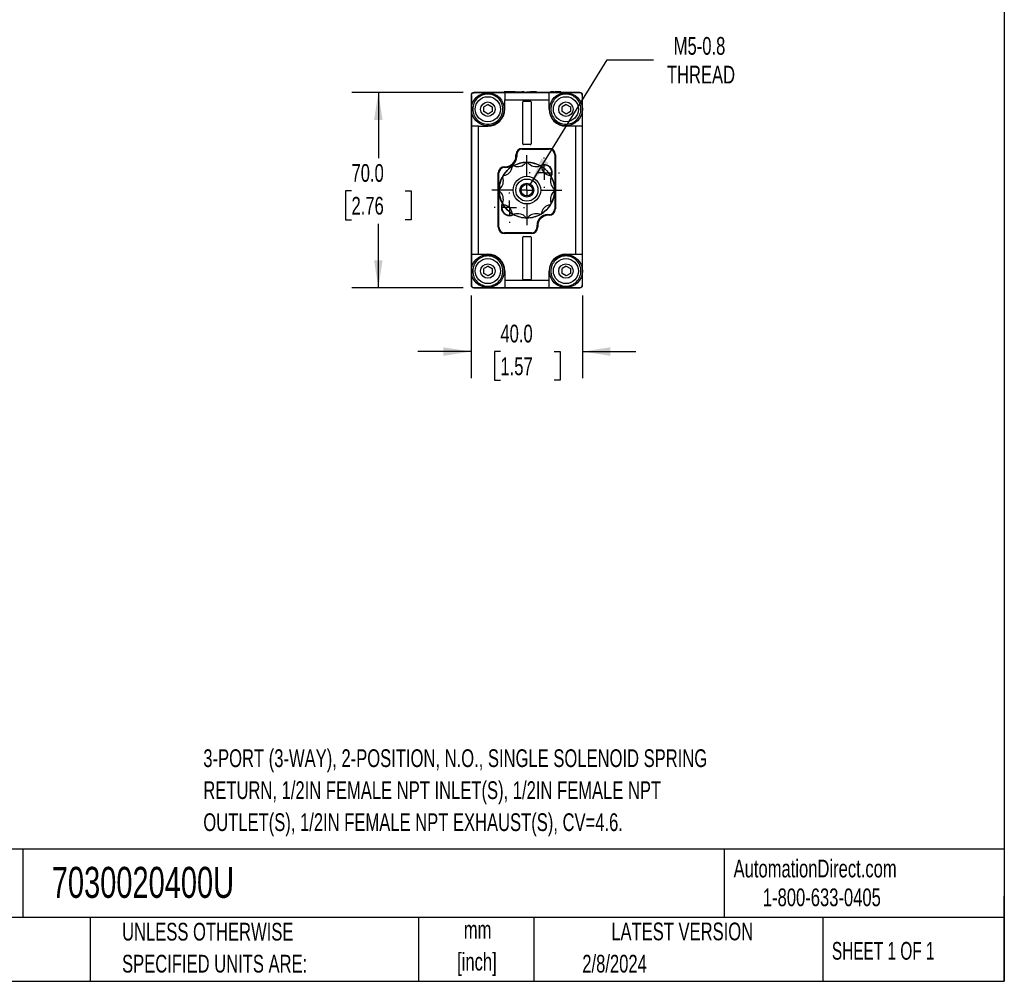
# Model space of a CAD drawing. Header units: millimetres. Extents: x 19 to 819, y 19 to 629.
# Tile 3 of 7: x 466 to 819, y 19 to 364. Entities that reach past the tile are written whole.
import ezdxf

# ---------------------------------------------------------------- set-up
doc = ezdxf.new("R2010")
doc.units = ezdxf.units.MM
doc.header["$LTSCALE"] = 3
doc.linetypes.add('CENTERX2', pattern=[20.32, 12.7, -2.54, 2.54, -2.54])
doc.layers.add('CENTER', color=40, linetype='CENTERX2')
doc.layers.add('DIMENSIONS', color=140, linetype='Continuous', lineweight=25)
doc.layers.add('TEXT', color=140, linetype='Continuous', lineweight=25)
doc.styles.add('SLDTEXTSTYLE0', font='TXT', dxfattribs={"width": 0.7})
doc.styles.add('SLDTEXTSTYLE1', font='TXT', dxfattribs={"width": 0.65})
doc.dimstyles.new('SLDDIMSTYLE2', dxfattribs={"dimtxt": 6.474023, "dimasz": 9.906, "dimexe": 0, "dimexo": 0.0625, "dimgap": 1.618506, "dimtad": 0, "dimtih": 1, "dimtoh": 1, "dimrnd": 1e-09, "dimzin": 4, "dimdsep": 46, "dimtxsty": 'SLDTEXTSTYLE0', "dimsah": 1, "dimcen": 0.09, "dimadec": 0, "dimazin": 1, "dimtfac": 1, "dimtmove": 0, "dimatfit": 0, "dimfxl": 0, "dimfrac": 2, "dimtolj": 1, "dimtzin": 12, "dimarcsym": 0})
doc.dimstyles.new('SLDDIMSTYLE3', dxfattribs={"dimtxt": 6.474023, "dimasz": 9.906, "dimexe": 0, "dimexo": 0.0625, "dimgap": 1.618506, "dimtad": 0, "dimtih": 1, "dimtoh": 1, "dimrnd": 1e-09, "dimzin": 4, "dimdsep": 46, "dimtxsty": 'SLDTEXTSTYLE0', "dimsah": 1, "dimcen": 0.09, "dimadec": 0, "dimazin": 1, "dimtfac": 1, "dimtofl": 0, "dimtmove": 0, "dimatfit": 3, "dimfxl": 0, "dimfrac": 2, "dimtolj": 1, "dimtzin": 12, "dimarcsym": 0})
doc.dimstyles.new('SLDDIMSTYLE4', dxfattribs={"dimtxt": 6.474023, "dimasz": 9.906, "dimexe": 0, "dimexo": 0.0625, "dimgap": 1.618506, "dimtad": 0, "dimtih": 1, "dimtoh": 1, "dimrnd": 1e-09, "dimzin": 12, "dimdsep": 46, "dimtxsty": 'SLDTEXTSTYLE0', "dimsah": 1, "dimcen": 0, "dimadec": 0, "dimazin": 3, "dimtfac": 1, "dimtofl": 0, "dimtmove": 0, "dimatfit": 3, "dimfxl": 0, "dimfrac": 2, "dimtolj": 1, "dimtzin": 12, "dimarcsym": 0})

# ---------------------------------------------------------------- blocks, each defined once
blk = doc.blocks.new('_D_9')
at = {"layer": 'DIMENSIONS'}
for p, q in [((627.96, 264.75), (627.96, 235.18)), ((667.96, 264.75), (667.96, 235.18)), ((627.96, 244.7), (608.91, 244.7)), ((638.48, 244.7), (636.31, 244.7)), ((636.31, 244.7), (636.31, 234.41)), ((657.72, 244.7), (659.89, 244.7)), ((659.89, 244.7), (659.89, 234.41)), ((667.96, 244.7), (687.01, 244.7)), ((636.31, 234.41), (638.48, 234.41)), ((659.89, 234.41), (657.72, 234.41))]:
    blk.add_line(p, q, dxfattribs=at)
for points in [[(627.96, 244.7), (618.06, 246.23), (618.06, 243.18)], [(667.96, 244.7), (677.87, 243.18), (677.87, 246.23)]]:
    blk.add_solid(points, dxfattribs=at)
at = {"layer": 'DIMENSIONS', "char_height": 6.35, "attachment_point": 1, "style": 'SLDTEXTSTYLE0'}
for s, insert in [('40.0', (638.48, 254.34)), ('1.57', (638.48, 242.6))]:
    blk.add_mtext(s, dxfattribs=dict(at, insert=insert))
blk = doc.blocks.new('_D_10')
at = {"layer": 'DIMENSIONS'}
for p, q in [((625.15, 337.56), (585.18, 337.56)), ((594.71, 337.56), (594.71, 313.99)), ((585.09, 302.26), (582.91, 302.26)), ((582.91, 302.26), (582.91, 291.97)), ((604.32, 302.26), (606.5, 302.26)), ((606.5, 302.26), (606.5, 291.97)), ((582.91, 291.97), (585.09, 291.97)), ((594.71, 267.56), (594.71, 290.52)), ((606.5, 291.97), (604.32, 291.97)), ((625.15, 267.56), (585.18, 267.56))]:
    blk.add_line(p, q, dxfattribs=at)
for points in [[(594.71, 337.56), (593.18, 327.65), (596.23, 327.65)], [(594.71, 267.56), (596.23, 277.46), (593.18, 277.46)]]:
    blk.add_solid(points, dxfattribs=at)
at = {"layer": 'DIMENSIONS', "char_height": 6.35, "attachment_point": 1, "style": 'SLDTEXTSTYLE0'}
for s, insert in [('70.0', (585.09, 311.89)), ('2.76', (585.09, 300.15))]:
    blk.add_mtext(s, dxfattribs=dict(at, insert=insert))
blk = doc.blocks.new('_D_11')
at = {"layer": 'DIMENSIONS'}
for p, q in [((649.27, 304.68), (676.74, 349.23)), ((676.74, 349.23), (693.4, 349.23))]:
    blk.add_line(p, q, dxfattribs=at)
blk.add_solid([(649.27, 304.68), (655.77, 312.32), (653.17, 313.92)], dxfattribs=at)
at = {"layer": 'DIMENSIONS', "char_height": 6.35, "attachment_point": 1, "style": 'SLDTEXTSTYLE0'}
for s, insert in [('M5-0.8', (700.62, 357.42)), ('THREAD', (698.17, 347.13))]:
    blk.add_mtext(s, dxfattribs=dict(at, insert=insert))
blk = doc.blocks.new('SW_CENTERMARKSYMBOL_3')
at = {"layer": 'CENTER', "color": 0}
for p, q in [((0, 5.08), (0, 12.54)), ((-5.08, 0), (-12.54, 0)), ((0, 0), (-2.54, 0)), ((0, 0), (0, 2.54)), ((0, 0), (0, -2.54)), ((0, 0), (2.54, 0)), ((5.08, 0), (12.54, 0)), ((0, -5.08), (0, -12.54))]:
    blk.add_line(p, q, dxfattribs=at)
blk = doc.blocks.new('SW_CENTERMARKSYMBOL_4')
at = {"layer": 'CENTER', "color": 0}
for p, q in [((0, 5.08), (0, 5.44)), ((-5.08, 0), (-5.44, 0)), ((0, 0), (-2.54, 0)), ((0, 0), (0, 2.54)), ((0, 0), (0, -2.54)), ((0, 0), (2.54, 0)), ((5.08, 0), (5.44, 0)), ((0, -5.08), (0, -5.44))]:
    blk.add_line(p, q, dxfattribs=at)
blk = doc.blocks.new('SW_CENTERMARKSYMBOL_5')
at = {"layer": 'CENTER', "color": 0}
for p, q in [((0, 5.08), (0, 5.44)), ((-5.08, 0), (-5.44, 0)), ((0, 0), (-2.54, 0)), ((0, 0), (0, 2.54)), ((0, 0), (0, -2.54)), ((0, 0), (2.54, 0)), ((5.08, 0), (5.44, 0)), ((0, -5.08), (0, -5.44))]:
    blk.add_line(p, q, dxfattribs=at)

msp = doc.modelspace()

# ---------------------------------------------------------------- linework, layer by layer
for p, q in [((627.962, 336.555), (627.962, 268.555)), ((639.872, 337.555), (628.962, 337.555)), ((640.012, 337.455), (633.962, 337.455)), ((639.872, 337.755), (639.872, 337.455)), ((640.525, 337.755), (639.872, 337.755)), ((655.912, 337.455), (640.012, 337.455)), ((640.012, 337.455), (640.012, 334.955)), ((640.525, 337.755), (640.525, 337.455)), ((641.526, 337.755), (640.525, 337.755)), ((641.526, 337.455), (641.526, 337.755)), ((641.922, 337.755), (641.526, 337.755)), ((641.922, 337.755), (641.922, 337.455)), ((642.924, 337.755), (641.922, 337.755)), ((642.924, 337.755), (642.924, 337.455)), ((643.576, 337.755), (642.924, 337.755)), ((643.576, 337.755), (643.576, 337.455)), ((643.728, 337.755), (643.576, 337.755)), ((643.728, 337.455), (643.728, 337.755)), ((643.728, 337.755), (646.276, 337.755)), ((646.276, 337.755), (646.276, 337.455)), ((646.475, 337.755), (646.276, 337.755)), ((646.475, 337.755), (646.475, 337.455)), ((647.034, 337.755), (646.475, 337.755)), ((647.034, 337.755), (647.034, 337.455)), ((647.917, 337.555), (647.034, 337.555)), ((647.917, 337.455), (647.917, 337.755)), ((647.917, 337.755), (648.826, 337.755)), ((648.826, 337.755), (648.826, 337.455)), ((648.826, 337.755), (649.235, 337.755)), ((649.235, 337.455), (649.235, 337.755)), ((651.462, 337.755), (649.235, 337.755)), ((651.462, 337.755), (651.462, 337.455)), ((656.472, 337.555), (651.462, 337.555)), ((655.912, 334.955), (655.912, 337.455)), ((661.962, 337.455), (655.912, 337.455)), ((656.472, 337.755), (656.472, 337.455)), ((656.472, 337.755), (656.472, 337.455)), ((657.639, 337.755), (656.472, 337.755)), ((656.472, 337.755), (656.472, 337.755)), ((657.639, 337.755), (657.639, 337.455)), ((657.639, 337.755), (658.131, 337.755)), ((658.131, 337.755), (658.131, 337.455)), ((658.613, 337.755), (658.131, 337.755)), ((658.613, 337.755), (658.613, 337.455)), ((660.062, 337.755), (658.613, 337.755)), ((660.062, 337.755), (660.062, 337.455)), ((660.13, 337.755), (660.062, 337.755)), ((660.13, 337.755), (660.13, 337.455)), ((666.962, 337.555), (660.13, 337.555)), ((667.962, 268.555), (667.962, 336.555)), ((634.062, 333.287), (632.562, 332.421)), ((632.562, 330.689), (632.562, 332.421)), ((634.062, 333.287), (635.562, 332.421)), ((635.562, 332.421), (635.562, 330.689)), ((640.012, 331.555), (640.012, 334.955)), ((640.012, 334.955), (655.912, 334.955)), ((646.462, 319.155), (646.462, 334.155)), ((646.762, 334.455), (649.162, 334.455)), ((649.462, 334.155), (649.462, 319.155)), ((655.912, 331.555), (655.912, 334.955)), ((662.062, 333.287), (660.562, 332.421)), ((660.562, 330.689), (660.562, 332.421)), ((662.062, 333.287), (663.562, 332.421)), ((663.562, 332.421), (663.562, 330.689)), ((628.062, 331.555), (628.062, 325.505)), ((634.062, 329.823), (632.562, 330.689)), ((635.562, 330.689), (634.062, 329.823)), ((662.062, 329.823), (660.562, 330.689)), ((663.562, 330.689), (662.062, 329.823)), ((667.862, 325.505), (667.862, 331.555)), ((628.062, 325.505), (628.062, 279.605)), ((630.562, 325.505), (628.062, 325.505)), ((630.562, 279.605), (630.562, 325.505)), ((630.562, 325.505), (633.962, 325.505)), ((665.362, 325.505), (661.962, 325.505)), ((665.362, 325.505), (665.362, 279.605)), ((667.862, 325.505), (665.362, 325.505)), ((667.862, 279.605), (667.862, 325.505)), ((649.162, 318.855), (646.762, 318.855)), ((644.062, 314.805), (644.062, 315.255)), ((644.312, 315.255), (644.312, 314.555)), ((646.312, 317.505), (655.962, 317.505)), ((646.312, 317.255), (655.962, 317.255)), ((657.962, 315.255), (657.962, 295.805)), ((658.212, 315.255), (658.212, 295.805)), ((639.962, 310.955), (640.212, 310.955)), ((640.462, 310.705), (639.962, 310.705)), ((637.712, 289.255), (637.712, 308.705)), ((637.962, 289.255), (637.962, 308.705)), ((655.462, 293.805), (655.962, 293.805)), ((655.962, 293.555), (655.712, 293.555)), ((651.612, 289.255), (651.612, 289.955)), ((651.862, 289.705), (651.862, 289.255)), ((649.612, 287.255), (639.962, 287.255)), ((649.612, 287.005), (639.962, 287.005)), ((646.462, 270.655), (646.462, 285.655)), ((646.762, 285.955), (649.162, 285.955)), ((649.462, 285.655), (649.462, 270.655)), ((628.062, 279.605), (630.562, 279.605)), ((628.062, 279.605), (628.062, 273.555)), ((630.562, 279.605), (633.962, 279.605)), ((661.962, 279.605), (665.362, 279.605)), ((665.362, 279.605), (667.862, 279.605)), ((667.862, 273.555), (667.862, 279.605)), ((634.062, 275.287), (632.562, 274.421)), ((632.562, 272.689), (632.562, 274.421)), ((634.062, 271.823), (632.562, 272.689)), ((634.062, 275.287), (635.562, 274.421)), ((635.562, 272.689), (634.062, 271.823)), ((635.562, 274.421), (635.562, 272.689)), ((640.012, 273.555), (640.012, 270.155)), ((655.912, 270.155), (655.912, 273.555)), ((662.062, 275.287), (660.562, 274.421)), ((660.562, 272.689), (660.562, 274.421)), ((662.062, 271.823), (660.562, 272.689)), ((662.062, 275.287), (663.562, 274.421)), ((663.562, 272.689), (662.062, 271.823)), ((663.562, 274.421), (663.562, 272.689)), ((655.912, 270.155), (640.012, 270.155)), ((640.012, 270.155), (640.012, 267.655)), ((649.162, 270.355), (646.762, 270.355)), ((655.912, 267.655), (655.912, 270.155)), ((628.962, 267.555), (666.962, 267.555)), ((633.962, 267.655), (640.012, 267.655)), ((640.012, 267.655), (655.912, 267.655)), ((655.912, 267.655), (661.962, 267.655))]:
    msp.add_line(p, q)
for centre, radius in [((633.962, 331.555), 5.9), ((633.962, 331.555), 4.493), ((661.962, 331.555), 5.9), ((661.962, 331.555), 4.493), ((633.962, 331.555), 2.587), ((661.962, 331.555), 2.587), ((647.962, 302.555), 10), ((647.962, 302.555), 4.95), ((647.962, 302.555), 3.97), ((647.962, 302.555), 2.5), ((647.962, 302.555), 2.067), ((633.962, 273.555), 5.9), ((661.962, 273.555), 5.9), ((633.962, 273.555), 4.493), ((633.962, 273.555), 2.587), ((661.962, 273.555), 4.493), ((661.962, 273.555), 2.587)]:
    msp.add_circle(centre, radius)
for centre, radius, start, end in [((628.962, 336.555), 1, 90, 180), ((666.962, 336.555), 1, 0, 90), ((646.762, 334.155), 0.3, 90, 180), ((649.162, 334.155), 0.3, 0, 90), ((633.962, 331.555), 6.05, 270, 0), ((661.962, 331.555), 6.05, 180, 270), ((646.762, 319.155), 0.3, 180, 270), ((649.162, 319.155), 0.3, 270, 0), ((640.212, 314.805), 3.85, 270, 0), ((640.462, 314.555), 3.85, 270, 0), ((646.312, 315.255), 2.25, 90, 180), ((646.312, 315.255), 2, 90, 180), ((655.962, 315.255), 2.25, 0, 90), ((655.962, 315.255), 2, 360, 90), ((639.962, 308.705), 2.25, 90, 180), ((639.962, 308.705), 2, 90, 180), ((647.962, 302.555), 9.95, 120.5282, 149.4718), ((639.045, 311.472), 3.75, 279.83151, 350.16849), ((643.233, 310.746), 0.5, 130.57093, 170.16849), ((647.962, 302.555), 9.95, 119.4718, 120.5282), ((647.962, 302.555), 9.95, 90.5282, 119.4718), ((643.233, 310.746), 0.5, 69.83151, 109.42907), ((644.698, 314.736), 3.75, 249.83151, 320.16849), ((647.962, 312.013), 0.5, 100.57093, 140.16849), ((647.962, 302.555), 9.95, 89.4718, 90.5282), ((647.962, 312.013), 0.5, 39.83151, 79.42907), ((647.962, 302.555), 9.95, 60.5282, 89.4718), ((651.226, 314.736), 3.75, 219.83151, 290.16849), ((652.691, 310.746), 0.5, 70.57093, 110.16849), ((654.212, 308.805), 2.9, 330.22758, 119.77242), ((647.962, 302.555), 9.95, 59.4718, 60.5282), ((654.212, 308.805), 2.75, 332.12237, 117.87763), ((652.691, 310.746), 0.5, 9.83151, 49.42907), ((647.962, 302.555), 9.95, 30.5282, 59.4718), ((656.879, 311.472), 3.75, 189.83151, 260.16849), ((647.962, 302.555), 9.95, 150.5282, 179.4718), ((639.771, 307.284), 0.5, 160.57093, 200.16849), ((647.962, 302.555), 9.95, 149.4718, 150.5282), ((639.771, 307.284), 0.5, 99.83151, 139.42907), ((655.078, 309.305), 0.25, 3.13355, 83.84224), ((656.153, 307.284), 0.5, 40.57093, 80.16849), ((647.962, 302.555), 9.95, 29.4718, 30.5282), ((656.153, 307.284), 0.5, 339.83151, 19.42907), ((647.962, 302.555), 9.95, 0.5282, 29.4718), ((635.782, 305.819), 3.75, 309.83151, 20.16849), ((660.142, 305.819), 3.75, 159.83151, 230.16849), ((638.504, 302.555), 0.5, 129.83151, 169.42907), ((647.962, 302.555), 9.95, 179.4718, 180.5282), ((638.504, 302.555), 0.5, 190.57093, 230.16849), ((647.962, 302.555), 9.95, 180.5282, 209.4718), ((635.782, 299.292), 3.75, 339.83151, 50.16849), ((660.142, 299.292), 3.75, 129.83151, 200.16849), ((647.962, 302.555), 9.95, 330.5282, 359.4718), ((657.42, 302.555), 0.5, 10.57093, 50.16849), ((657.42, 302.555), 0.5, 309.83151, 349.42907), ((647.962, 302.555), 9.95, 359.4718, 0.5282), ((641.712, 296.305), 2.9, 150.22758, 180), ((641.712, 296.305), 2.75, 152.12237, 180), ((639.771, 297.826), 0.5, 159.83151, 199.42907), ((647.962, 302.555), 9.95, 209.4718, 210.5282), ((639.771, 297.826), 0.5, 220.57093, 260.16849), ((647.962, 302.555), 9.95, 210.5282, 239.4718), ((639.045, 293.639), 3.75, 9.83151, 80.16849), ((647.962, 302.555), 9.95, 300.5282, 329.4718), ((656.879, 293.639), 3.75, 99.83151, 170.16849), ((656.153, 297.826), 0.5, 279.83151, 319.42907), ((647.962, 302.555), 9.95, 329.4718, 330.5282), ((656.153, 297.826), 0.5, 340.57093, 20.16849), ((641.712, 296.305), 2.9, 180, 299.77242), ((641.712, 296.305), 2.75, 180, 297.87763), ((640.846, 295.805), 0.25, 183.13355, 263.84224), ((643.233, 294.364), 0.5, 189.83151, 229.42907), ((647.962, 302.555), 9.95, 239.4718, 240.5282), ((643.233, 294.364), 0.5, 250.57093, 290.16849), ((647.962, 302.555), 9.95, 240.5282, 269.4718), ((644.698, 290.375), 3.75, 39.83151, 110.16849), ((647.962, 302.555), 9.95, 270.5282, 299.4718), ((651.226, 290.375), 3.75, 69.83151, 140.16849), ((655.462, 289.955), 3.85, 90, 180), ((655.712, 289.705), 3.85, 90, 180), ((652.691, 294.364), 0.5, 249.83151, 289.42907), ((647.962, 302.555), 9.95, 299.4718, 300.5282), ((652.691, 294.364), 0.5, 310.57093, 350.16849), ((655.962, 295.805), 2.25, 270, 360), ((655.962, 295.805), 2, 270, 0), ((647.962, 293.097), 0.5, 219.83151, 259.42907), ((647.962, 302.555), 9.95, 269.4718, 270.5282), ((647.962, 293.097), 0.5, 280.57093, 320.16849), ((639.962, 289.255), 2.25, 180, 270), ((639.962, 289.255), 2, 180, 270), ((649.612, 289.255), 2.25, 270, 360), ((649.612, 289.255), 2, 270, 0), ((646.762, 285.655), 0.3, 90, 180), ((649.162, 285.655), 0.3, 360, 90), ((633.962, 273.555), 6.05, 0, 90), ((661.962, 273.555), 6.05, 90, 180), ((628.962, 268.555), 1, 180, 270), ((646.762, 270.655), 0.3, 180, 270), ((649.162, 270.655), 0.3, 270, 0), ((666.962, 268.555), 1, 270, 360)]:
    msp.add_arc(centre, radius, start, end)
for points, knots in [([(628.062, 336.455), (628.062, 336.574), (628.083, 336.698), (628.179, 336.943), (628.255, 337.063), (628.452, 337.26), (628.573, 337.337), (628.818, 337.434), (628.943, 337.455), (629.062, 337.455)], [0, 0, 0, 0, 0.25, 0.25, 0.5, 0.5, 0.75, 0.75, 1, 1, 1, 1]), ([(628.062, 336.455), (628.062, 335.712), (628.062, 334.947), (628.062, 333.723), (628.062, 333.298), (628.062, 332.437), (628.062, 332), (628.062, 331.555)], [0, 0, 0, 0, 0.5, 0.5, 0.75, 0.75, 1, 1, 1, 1]), ([(639.362, 331.555), (639.362, 332.987), (638.793, 334.361), (636.768, 336.386), (635.394, 336.955), (632.53, 336.955), (631.156, 336.386), (629.131, 334.361), (628.562, 332.987), (628.562, 331.555)], [0, 0, 0, 0, 0.25, 0.25, 0.5, 0.5, 0.75, 0.75, 1, 1, 1, 1]), ([(633.962, 337.455), (633.517, 337.455), (633.081, 337.455), (632.224, 337.455), (631.8, 337.455), (630.572, 337.455), (629.806, 337.455), (629.062, 337.455)], [0, 0, 0, 0, 0.25, 0.25, 0.5, 0.5, 1, 1, 1, 1]), ([(667.362, 331.555), (667.362, 332.987), (666.793, 334.361), (664.768, 336.386), (663.394, 336.955), (660.53, 336.955), (659.156, 336.386), (657.131, 334.361), (656.562, 332.987), (656.562, 331.555)], [0, 0, 0, 0, 0.25, 0.25, 0.5, 0.5, 0.75, 0.75, 1, 1, 1, 1]), ([(666.862, 337.455), (666.119, 337.455), (665.354, 337.455), (664.13, 337.455), (663.705, 337.455), (662.844, 337.455), (662.407, 337.455), (661.962, 337.455)], [0, 0, 0, 0, 0.5, 0.5, 0.75, 0.75, 1, 1, 1, 1]), ([(667.862, 336.455), (667.862, 336.574), (667.841, 336.698), (667.745, 336.943), (667.669, 337.063), (667.472, 337.26), (667.351, 337.337), (667.106, 337.434), (666.981, 337.455), (666.862, 337.455)], [0, 0, 0, 0, 0.25, 0.25, 0.5, 0.5, 0.75, 0.75, 1, 1, 1, 1]), ([(667.862, 331.555), (667.862, 332), (667.862, 332.436), (667.862, 333.293), (667.862, 333.718), (667.862, 334.945), (667.862, 335.711), (667.862, 336.455)], [0, 0, 0, 0, 0.25, 0.25, 0.5, 0.5, 1, 1, 1, 1]), ([(628.562, 331.555), (628.562, 330.123), (629.131, 328.75), (631.156, 326.724), (632.53, 326.155), (635.394, 326.155), (636.768, 326.724), (638.793, 328.75), (639.362, 330.123), (639.362, 331.555)], [0, 0, 0, 0, 0.25, 0.25, 0.5, 0.5, 0.75, 0.75, 1, 1, 1, 1]), ([(656.562, 331.555), (656.562, 330.123), (657.131, 328.75), (659.156, 326.724), (660.53, 326.155), (663.394, 326.155), (664.768, 326.724), (666.793, 328.75), (667.362, 330.123), (667.362, 331.555)], [0, 0, 0, 0, 0.25, 0.25, 0.5, 0.5, 0.75, 0.75, 1, 1, 1, 1]), ([(639.362, 273.555), (639.362, 274.987), (638.793, 276.361), (636.768, 278.386), (635.394, 278.955), (632.53, 278.955), (631.156, 278.386), (629.131, 276.361), (628.562, 274.987), (628.562, 273.555)], [0, 0, 0, 0, 0.25, 0.25, 0.5, 0.5, 0.75, 0.75, 1, 1, 1, 1]), ([(667.362, 273.555), (667.362, 274.987), (666.793, 276.361), (664.768, 278.386), (663.394, 278.955), (660.53, 278.955), (659.156, 278.386), (657.131, 276.361), (656.562, 274.987), (656.562, 273.555)], [0, 0, 0, 0, 0.25, 0.25, 0.5, 0.5, 0.75, 0.75, 1, 1, 1, 1]), ([(628.062, 273.555), (628.062, 273.11), (628.062, 272.674), (628.062, 271.817), (628.062, 271.393), (628.062, 270.165), (628.062, 269.399), (628.062, 268.655)], [0, 0, 0, 0, 0.25, 0.25, 0.5, 0.5, 1, 1, 1, 1]), ([(628.562, 273.555), (628.562, 272.123), (629.131, 270.75), (631.156, 268.724), (632.53, 268.155), (635.394, 268.155), (636.768, 268.724), (638.793, 270.75), (639.362, 272.123), (639.362, 273.555)], [0, 0, 0, 0, 0.25, 0.25, 0.5, 0.5, 0.75, 0.75, 1, 1, 1, 1]), ([(656.562, 273.555), (656.562, 272.123), (657.131, 270.75), (659.156, 268.724), (660.53, 268.155), (663.394, 268.155), (664.768, 268.724), (666.793, 270.75), (667.362, 272.123), (667.362, 273.555)], [0, 0, 0, 0, 0.25, 0.25, 0.5, 0.5, 0.75, 0.75, 1, 1, 1, 1]), ([(667.862, 268.655), (667.862, 269.399), (667.862, 270.164), (667.862, 271.387), (667.862, 271.812), (667.862, 272.673), (667.862, 273.11), (667.862, 273.555)], [0, 0, 0, 0, 0.5, 0.5, 0.75, 0.75, 1, 1, 1, 1]), ([(628.062, 268.655), (628.062, 268.537), (628.083, 268.412), (628.179, 268.167), (628.255, 268.048), (628.452, 267.85), (628.573, 267.773), (628.818, 267.677), (628.943, 267.655), (629.062, 267.655)], [0, 0, 0, 0, 0.25, 0.25, 0.5, 0.5, 0.75, 0.75, 1, 1, 1, 1]), ([(666.862, 267.655), (666.98, 267.655), (667.105, 267.676), (667.35, 267.772), (667.469, 267.849), (667.667, 268.046), (667.744, 268.166), (667.841, 268.411), (667.862, 268.537), (667.862, 268.655)], [0, 0, 0, 0, 0.25, 0.25, 0.5, 0.5, 0.75, 0.75, 1, 1, 1, 1]), ([(629.062, 267.655), (629.805, 267.655), (630.57, 267.655), (631.794, 267.655), (632.219, 267.655), (633.08, 267.655), (633.517, 267.655), (633.962, 267.655)], [0, 0, 0, 0, 0.5, 0.5, 0.75, 0.75, 1, 1, 1, 1]), ([(661.962, 267.655), (662.407, 267.655), (662.843, 267.655), (663.7, 267.655), (664.124, 267.655), (665.352, 267.655), (666.118, 267.655), (666.862, 267.655)], [0, 0, 0, 0, 0.25, 0.25, 0.5, 0.5, 1, 1, 1, 1])]:
    msp.add_open_spline(points, degree=3, knots=knots)
at = {"layer": 'TEXT'}
for p, q in [((819.15, 628.65), (819.15, 19.05)), ((819.15, 66.378), (19.05, 66.378)), ((467.277, 66.378), (467.277, 41.91)), ((718.726, 66.378), (718.726, 41.91)), ((819.15, 19.05), (819.15, 49.53)), ((819.15, 41.91), (19.05, 41.91)), ((491.341, 41.91), (491.341, 19.05)), ((609.073, 41.91), (609.073, 19.05)), ((650.436, 41.91), (650.436, 19.05)), ((754.046, 41.91), (754.046, 19.05)), ((19.05, 19.05), (819.15, 19.05))]:
    msp.add_line(p, q, dxfattribs=at)

# ---------------------------------------------------------------- block references
at = {"layer": 'CENTER'}
for name, p in [('SW_CENTERMARKSYMBOL_3', (647.962, 302.555)), ('SW_CENTERMARKSYMBOL_4', (654.212, 308.805)), ('SW_CENTERMARKSYMBOL_5', (641.712, 296.305))]:
    msp.add_blockref(name, p, dxfattribs=at)

# ---------------------------------------------------------------- texts
at = {"layer": 'TEXT'}
for s, insert, char_height, attachment_point, style in [('3-PORT (3-WAY), 2-POSITION, N.O., SINGLE SOLENOID SPRING', (531.952, 102.175), 6.35, 1, 'SLDTEXTSTYLE0'), ('RETURN, 1/2IN FEMALE NPT INLET(S), 1/2IN FEMALE NPT', (531.952, 90.709), 6.35, 1, 'SLDTEXTSTYLE0'), ('OUTLET(S), 1/2IN FEMALE NPT EXHAUST(S), CV=4.6.', (531.952, 79.242), 6.35, 1, 'SLDTEXTSTYLE0'), ('7030020400U', (477.623, 60.056), 11.1125, 1, 'SLDTEXTSTYLE0'), ('AutomationDirect.com', (722.085, 62.63), 6.35, 1, 'SLDTEXTSTYLE0'), ('1-800-633-0405', (732.575, 52.311), 6.35, 1, 'SLDTEXTSTYLE0'), ('UNLESS OTHERWISE', (502.824, 40.002), 6.35, 1, 'SLDTEXTSTYLE0'), ('mm', (630.297, 40.723), 6.35, 2, 'SLDTEXTSTYLE0'), ('LATEST VERSION', (703.656, 40.092), 6.35, 2, 'SLDTEXTSTYLE0'), ('SHEET 1 OF 1', (757.324, 33.154), 6.35, 1, 'SLDTEXTSTYLE1'), ('SPECIFIED UNITS ARE:', (502.824, 28.535), 6.35, 1, 'SLDTEXTSTYLE0'), ('[inch]', (630.045, 29.257), 6.35, 2, 'SLDTEXTSTYLE0'), ('2/8/2024', (667.838, 28.54), 6.35, 1, 'SLDTEXTSTYLE0')]:
    msp.add_mtext(s, dxfattribs=dict(at, insert=insert, char_height=char_height, attachment_point=attachment_point, style=style))

# ---------------------------------------------------------------- dimensions: what is measured, and where the dimension line sits
at = {"layer": 'DIMENSIONS'}
dim = msp.add_diameter_dim_2p(p1=(646.65, 300.427), p2=(649.274, 304.683), text='M5-0.8\\PTHREAD', dimstyle='SLDDIMSTYLE4', override={"dimpost": '<>'}, dxfattribs=at)
dim.commit()
dim.dimension.update_dxf_attribs({"geometry": '_D_11', "text_midpoint": (715.735, 349.235), "dimtype": 163})
dim = msp.add_linear_dim(base=(594.706, 337.555), p1=(628.962, 267.555), p2=(628.962, 337.555), angle=90, dimstyle='SLDDIMSTYLE3', dxfattribs=at)
dim.commit()
dim.dimension.update_dxf_attribs({"geometry": '_D_10', "text_midpoint": (594.706, 302.255), "dimtype": 160})
dim = msp.add_linear_dim(base=(667.962, 244.702), p1=(627.962, 268.555), p2=(667.962, 268.555), dimstyle='SLDDIMSTYLE2', dxfattribs=at)
dim.commit()
dim.dimension.update_dxf_attribs({"geometry": '_D_9', "text_midpoint": (648.101, 244.702), "dimtype": 160})

doc.saveas('drawing.dxf')
